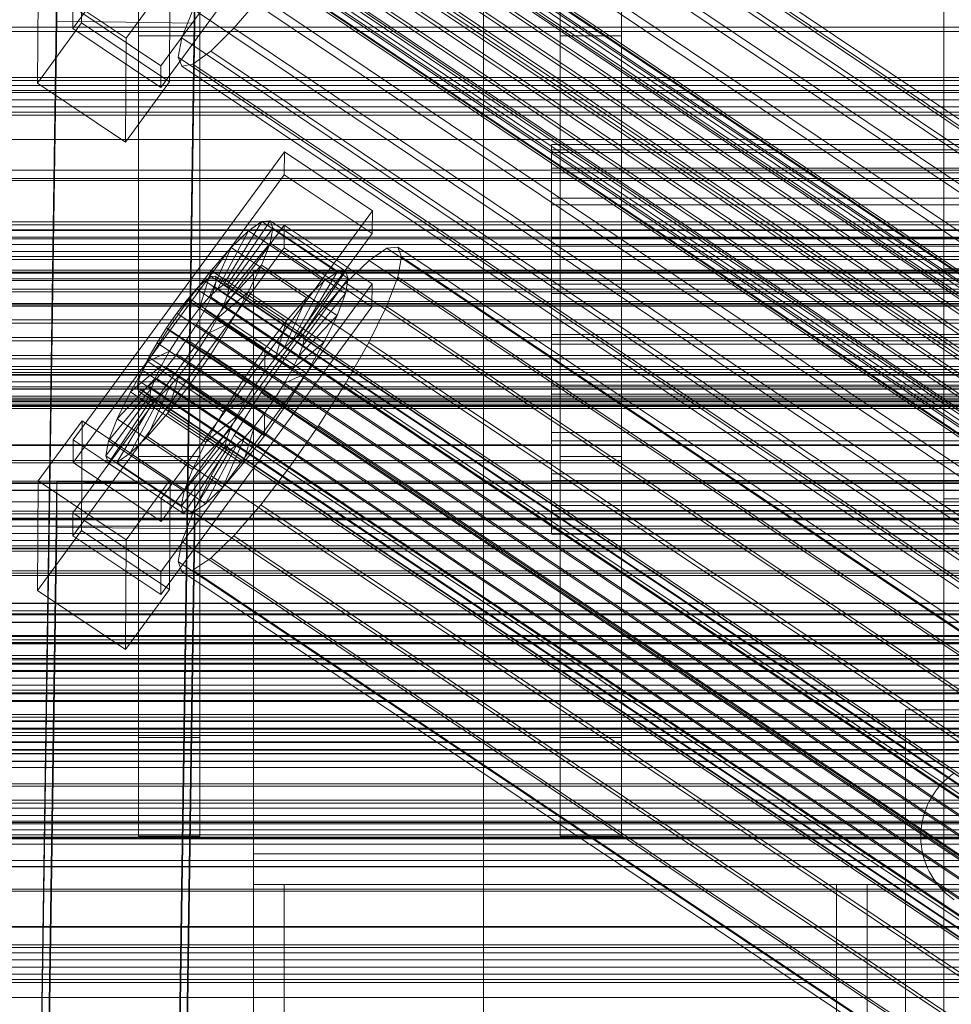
# Model space of a CAD drawing. Header units: millimetres. Extents: x -4395 to 65662, y -65530 to 6847.
# Tile 224 of 256: x -380 to -259, y -34781 to -34653. Entities that reach past the tile are written whole.
import ezdxf

# ---------------------------------------------------------------- set-up
doc = ezdxf.new("R2010")
doc.units = ezdxf.units.MM
for name, color, linetype, lineweight in [('COTAS_O', 1, 'Continuous', 0), ('frontal_briquetadora', 7, 'Continuous', 0), ('frontal_C01', 7, 'Continuous', 0), ('frontal_C02', 7, 'Continuous', 0), ('frontal_C03', 7, 'Continuous', 0), ('frontal_C04', 7, 'Continuous', 0), ('frontal_C05', 7, 'Continuous', 0), ('frontal_mezcladora', 7, 'Continuous', 0), ('frontal_secador', 7, 'Continuous', 0)]:
    doc.layers.add(name, color=color, linetype=linetype, lineweight=lineweight)
doc.dimstyles.new('R19_100', dxfattribs={"dimtxt": 250, "dimasz": 150, "dimexe": 150, "dimexo": 80, "dimgap": 100, "dimtad": 1, "dimtih": 1, "dimtoh": 1, "dimdsep": 46, "dimcen": 0.09, "dimadec": 0, "dimazin": 0, "dimtfac": 1, "dimtdec": 4, "dimtofl": 0, "dimtmove": 0, "dimatfit": 3, "dimfxl": 1, "dimtolj": 1, "dimtzin": 0, "dimarcsym": 0})

# ---------------------------------------------------------------- blocks, each defined once
blk = doc.blocks.new('DIM_R33_46')
at = {"layer": 'COTAS_O'}
for p, q in [((-650, -33700), (50, -33700)), ((50, -33700), (5, -33850)), ((50, -34900), (50, -33700)), ((50, -33700), (95, -33850)), ((50, -34900), (5, -34750)), ((50, -34900), (95, -34750)), ((-650, -34900), (50, -34900))]:
    blk.add_line(p, q, dxfattribs=at)
blk.add_text('1200 O', height=250, rotation=90, dxfattribs=at).set_placement((-50, -34300))
blk = doc.blocks.new('DIM_R33_47')
at = {"layer": 'COTAS_O'}
for p, q in [((-650, -34200), (-500, -34155)), ((650, -34200), (500, -34155)), ((-650, -34900), (-650, -34200)), ((-650, -34200), (650, -34200)), ((-650, -34200), (-500, -34245)), ((650, -34200), (500, -34245)), ((650, -34900), (650, -34200))]:
    blk.add_line(p, q, dxfattribs=at)
blk.add_text('1300 O', height=250, dxfattribs=at).set_placement((0, -34100))

msp = doc.modelspace()

# ---------------------------------------------------------------- linework, layer by layer
at = {"layer": 'frontal_briquetadora'}
for p, q in [((-430, -34680), (-223.45, -34680)), ((-430, -34680), (-210, -34680)), ((-430, -34680), (-320, -34680)), ((-320, -34736), (-320, -34680)), ((-260, -34680), (-255, -34680)), ((-260, -34685), (-260, -34680)), ((-260, -34685), (-255, -34685)), ((-260, -34715), (-260, -34685)), ((-260, -34715), (-255, -34715)), ((-430, -34736), (-210, -34736)), ((-430, -34736), (-320, -34736)), ((-320, -34736), (-210, -34736)), ((-320, -34760), (-320, -34736)), ((-320, -34750), (-320, -34736)), ((-430, -34750), (-210, -34750)), ((-430, -34750), (-320, -34750)), ((-320, -34750), (-210, -34750)), ((-320, -34760), (-320, -34750)), ((-490, -34760), (490, -34760)), ((-490, -34760), (340, -34760)), ((-490, -34760), (-320, -34760))]:
    msp.add_line(p, q, dxfattribs=at)
at = {"layer": 'frontal_C01'}
for p, q in [((-346.02, -34615.964), (-373.551, -34653.676)), ((-332.629, -34616.599), (-148.32, -34740.469)), ((-331.181, -34616.335), (-146.872, -34740.204)), ((-330.692, -34617.511), (-146.383, -34741.38)), ((-334.938, -34618.286), (-150.629, -34742.155)), ((-355.53, -34620.163), (-141.731, -34763.851)), ((-355.017, -34620.069), (-141.218, -34763.758)), ((-354.844, -34620.486), (-141.045, -34764.174)), ((-331.197, -34620.046), (-146.887, -34743.915)), ((-334.539, -34620.849), (-362.071, -34658.561)), ((-356.348, -34620.76), (-142.549, -34764.449)), ((-355.022, -34621.384), (-141.224, -34765.072)), ((-337.95, -34621.28), (-153.641, -34745.149)), ((-357.415, -34621.821), (-143.617, -34765.51)), ((-355.541, -34622.703), (-141.742, -34766.392)), ((-362.083, -34661.383), (-334.551, -34623.672)), ((-358.659, -34623.273), (-144.861, -34766.961)), ((-332.659, -34623.769), (-148.35, -34747.638)), ((-146.196, -34768.705), (-359.995, -34625.016)), ((-356.363, -34624.353), (-142.565, -34768.041)), ((-341.461, -34625.376), (-157.152, -34749.246)), ((-357.434, -34626.221), (-143.635, -34769.909)), ((-361.332, -34626.933), (-147.533, -34770.621)), ((-358.68, -34628.18), (-144.881, -34771.869)), ((-362.578, -34628.892), (-148.779, -34772.58)), ((-334.981, -34628.425), (-150.672, -34752.294)), ((-360.017, -34630.097), (-146.218, -34773.785)), ((-160.922, -34754.166), (-345.231, -34630.297)), ((-363.648, -34630.76), (-149.85, -34774.449)), ((-361.352, -34631.84), (-147.554, -34775.529)), ((-364.471, -34632.41), (-150.672, -34776.098)), ((-362.596, -34633.292), (-148.798, -34776.98)), ((-364.989, -34633.729), (-151.191, -34777.417)), ((-363.664, -34634.353), (-149.865, -34778.041)), ((-338.003, -34633.697), (-153.694, -34757.566)), ((-365.168, -34634.627), (-151.369, -34778.316)), ((-364.995, -34635.044), (-151.196, -34778.732)), ((-364.482, -34634.95), (-150.683, -34778.639)), ((-349.002, -34635.706), (-164.693, -34759.575)), ((-372.408, -34652.951), (-372.35, -34639.403)), ((-341.52, -34639.226), (-157.211, -34763.095)), ((-352.519, -34641.235), (-168.21, -34765.104)), ((-345.291, -34644.635), (-160.982, -34768.505)), ((-378.512, -34841.461), (-375.644, -34647.086)), ((-378.086, -34647.26), (-378.143, -34660.808)), ((-366.618, -34654.967), (-378.086, -34647.26)), ((-375.644, -34652.731), (-375.644, -34647.086)), ((-360.882, -34647.11), (-366.618, -34654.967)), ((-360.882, -34647.11), (-360.939, -34660.659)), ((-357.646, -34647.33), (-360.514, -34841.706)), ((-357.646, -34647.33), (-357.646, -34652.976)), ((-355.541, -34646.507), (-171.232, -34770.377)), ((-352.572, -34653.653), (-349.061, -34649.556)), ((-349.061, -34649.556), (-164.752, -34773.425)), ((-373.539, -34650.853), (-373.551, -34653.676)), ((-362.071, -34658.561), (-373.539, -34650.853)), ((-357.863, -34651.164), (-359.326, -34654.886)), ((-357.863, -34651.164), (-173.554, -34775.033)), ((-378.512, -34847.107), (-375.644, -34652.731)), ((-372.408, -34652.951), (-378.143, -34660.808)), ((-357.646, -34652.976), (-375.644, -34652.731)), ((-373.551, -34653.676), (-362.083, -34661.383)), ((-360.939, -34660.659), (-372.408, -34652.951)), ((-360.514, -34847.351), (-357.646, -34652.976)), ((-355.584, -34656.646), (-352.572, -34653.653)), ((-352.572, -34653.653), (-168.263, -34777.522)), ((-366.675, -34668.515), (-366.618, -34654.967)), ((-359.326, -34654.886), (-359.83, -34657.422)), ((-359.326, -34654.886), (-175.016, -34778.755)), ((-359.83, -34657.422), (-359.341, -34658.597)), ((-359.83, -34657.422), (-175.521, -34781.291)), ((-357.893, -34658.333), (-355.584, -34656.646)), ((-355.584, -34656.646), (-171.275, -34780.516)), ((-362.083, -34661.383), (-362.071, -34658.561)), ((-359.341, -34658.597), (-357.893, -34658.333)), ((-359.341, -34658.597), (-175.032, -34782.467)), ((-357.893, -34658.333), (-173.584, -34782.202)), ((-378.143, -34660.808), (-366.675, -34668.515)), ((-366.675, -34668.515), (-360.939, -34660.659)), ((-311.15, -34669.834), (-311.15, -34668.809)), ((-311.15, -34668.809), (-311.15, -34669.514)), ((-311.15, -34668.809), (311.15, -34668.809)), ((-311.15, -34669.514), (-311.15, -34671.902)), ((-311.15, -34669.514), (311.15, -34669.514)), ((-311.15, -34672.52), (-311.15, -34669.834)), ((-311.15, -34669.834), (311.15, -34669.834)), ((-311.15, -34671.902), (-311.15, -34675.809)), ((-311.15, -34671.902), (311.15, -34671.902)), ((-311.15, -34676.683), (-311.15, -34672.52)), ((-311.15, -34672.52), (311.15, -34672.52)), ((-311.15, -34675.809), (-311.15, -34680.969)), ((-311.15, -34675.809), (311.15, -34675.809)), ((-311.15, -34682.04), (-311.15, -34676.683)), ((-311.15, -34676.683), (311.15, -34676.683)), ((-311.15, -34680.969), (-311.15, -34687.032)), ((-311.15, -34680.969), (311.15, -34680.969)), ((-311.15, -34688.226), (-311.15, -34682.04)), ((-311.15, -34682.04), (311.15, -34682.04)), ((-440, -34685.204), (440, -34685.204)), ((-440, -34685.454), (440, -34685.454)), ((-440, -34685.567), (440, -34685.567)), ((-440, -34686.3), (440, -34686.3)), ((-440, -34686.519), (440, -34686.519)), ((-311.15, -34687.032), (-311.15, -34693.583)), ((311.15, -34687.032), (-311.15, -34687.032)), ((-440, -34687.684), (440, -34687.684)), ((-440, -34687.994), (440, -34687.994)), ((-311.15, -34694.819), (-311.15, -34688.226)), ((-311.15, -34688.226), (311.15, -34688.226)), ((-440, -34689.513), (440, -34689.513)), ((-440, -34689.892), (440, -34689.892)), ((440, -34691.661), (-440, -34691.661)), ((-440, -34692.084), (440, -34692.084)), ((-311.15, -34693.583), (-311.15, -34700.176)), ((-311.15, -34693.583), (311.15, -34693.583)), ((-440, -34693.982), (440, -34693.982)), ((-440, -34694.42), (440, -34694.42)), ((-311.15, -34701.37), (-311.15, -34694.819)), ((-311.15, -34694.819), (311.15, -34694.819)), ((-440, -34696.318), (440, -34696.318)), ((-440, -34696.741), (440, -34696.741)), ((-440, -34698.51), (440, -34698.51)), ((-440, -34698.89), (440, -34698.89)), ((-440, -34700.408), (440, -34700.408)), ((-440, -34700.718), (440, -34700.718)), ((-311.15, -34700.176), (-311.15, -34706.362)), ((-311.15, -34700.176), (311.15, -34700.176)), ((-440, -34701.884), (440, -34701.884)), ((-440, -34702.103), (440, -34702.103)), ((-311.15, -34707.433), (-311.15, -34701.37)), ((-311.15, -34701.37), (311.15, -34701.37)), ((-440, -34702.835), (440, -34702.835)), ((-440, -34702.949), (440, -34702.949)), ((-440, -34703.198), (440, -34703.198)), ((-311.15, -34706.362), (-311.15, -34711.719)), ((-311.15, -34706.362), (311.15, -34706.362)), ((-311.15, -34712.594), (-311.15, -34707.433)), ((-311.15, -34707.433), (311.15, -34707.433)), ((-311.15, -34711.719), (-311.15, -34715.883)), ((-311.15, -34711.719), (311.15, -34711.719)), ((-311.15, -34716.501), (-311.15, -34712.594)), ((-311.15, -34712.594), (311.15, -34712.594)), ((-311.15, -34715.883), (-311.15, -34718.568)), ((-311.15, -34715.883), (311.15, -34715.883)), ((-311.15, -34718.888), (-311.15, -34716.501)), ((-311.15, -34716.501), (311.15, -34716.501)), ((-311.15, -34718.568), (-311.15, -34719.594)), ((-311.15, -34718.568), (311.15, -34718.568)), ((-311.15, -34719.594), (-311.15, -34718.888)), ((-311.15, -34718.888), (311.15, -34718.888)), ((-311.15, -34719.594), (311.15, -34719.594))]:
    msp.add_line(p, q, dxfattribs=at)
at = {"layer": 'frontal_C02'}
for p, q in [((-373.501, -34707.289), (-345.969, -34669.766)), ((-345.981, -34672.747), (-345.969, -34669.766)), ((-345.969, -34669.766), (-334.501, -34677.435)), ((-345.981, -34672.747), (-373.513, -34710.269)), ((-334.513, -34680.416), (-345.981, -34672.747)), ((-334.501, -34677.435), (-362.033, -34714.958)), ((-334.501, -34677.435), (-334.513, -34680.416)), ((-373.539, -34716.826), (-346.008, -34679.304)), ((-353.892, -34687.118), (-348.918, -34678.858)), ((-353.378, -34687.063), (-347.835, -34678.74)), ((-348.918, -34678.858), (-350.645, -34680.046)), ((-347.835, -34678.74), (-348.918, -34678.858)), ((-348.918, -34678.858), (-339.088, -34685.432)), ((-347.835, -34678.74), (-338.005, -34685.314)), ((-347.47, -34679.7), (-347.835, -34678.74)), ((-346.02, -34682.284), (-346.008, -34679.304)), ((-346.008, -34679.304), (-334.539, -34686.973)), ((-362.045, -34717.938), (-334.513, -34680.416)), ((-354.71, -34687.681), (-350.645, -34680.046)), ((-353.205, -34687.517), (-347.47, -34679.7)), ((-350.645, -34680.046), (-352.899, -34682.222)), ((-350.645, -34680.046), (-340.816, -34686.619)), ((-347.847, -34681.672), (-347.47, -34679.7)), ((-347.47, -34679.7), (-337.64, -34686.273)), ((-353.384, -34688.451), (-347.847, -34681.672)), ((-348.941, -34684.521), (-347.847, -34681.672)), ((-347.847, -34681.672), (-338.017, -34688.245)), ((-346.02, -34682.284), (-373.551, -34719.807)), ((-355.777, -34688.712), (-352.899, -34682.222)), ((-352.899, -34682.222), (-355.525, -34685.238)), ((-352.899, -34682.222), (-343.069, -34688.795)), ((-334.551, -34689.953), (-346.02, -34682.284)), ((-332.629, -34682.337), (-334.938, -34683.924)), ((-331.181, -34682.179), (-332.629, -34682.337)), ((-332.629, -34682.337), (-148.32, -34805.591)), ((-330.692, -34683.462), (-331.181, -34682.179)), ((-331.181, -34682.179), (-146.872, -34805.433)), ((-353.902, -34689.801), (-348.941, -34684.521)), ((-350.678, -34688.054), (-348.941, -34684.521)), ((-348.941, -34684.521), (-339.111, -34691.095)), ((-334.938, -34683.924), (-337.95, -34686.833)), ((-334.938, -34683.924), (-150.629, -34807.179)), ((-331.197, -34686.098), (-330.692, -34683.462)), ((-330.692, -34683.462), (-146.383, -34806.716)), ((-355.525, -34685.238), (-358.345, -34688.89)), ((-357.021, -34690.141), (-355.525, -34685.238)), ((-355.525, -34685.238), (-345.695, -34691.812)), ((-339.088, -34685.432), (-344.062, -34693.692)), ((-338.005, -34685.314), (-343.549, -34693.636)), ((-340.816, -34686.619), (-339.088, -34685.432)), ((-339.088, -34685.432), (-338.005, -34685.314)), ((-338.005, -34685.314), (-337.64, -34686.273)), ((-334.539, -34686.973), (-362.071, -34724.495)), ((-356.348, -34686.585), (-357.415, -34687.616)), ((-355.53, -34686.023), (-356.348, -34686.585)), ((-356.348, -34686.585), (-142.549, -34829.561)), ((-355.017, -34685.967), (-355.53, -34686.023)), ((-355.53, -34686.023), (-141.731, -34828.998)), ((-355.022, -34687.355), (-354.844, -34686.421)), ((-354.844, -34686.421), (-355.017, -34685.967)), ((-355.017, -34685.967), (-141.218, -34828.942)), ((-354.844, -34686.421), (-141.045, -34829.397)), ((-354.71, -34687.681), (-353.892, -34687.118)), ((-353.892, -34687.118), (-353.378, -34687.063)), ((-344.062, -34693.692), (-353.892, -34687.118)), ((-343.549, -34693.636), (-353.378, -34687.063)), ((-353.378, -34687.063), (-353.205, -34687.517)), ((-340.816, -34686.619), (-344.88, -34694.254)), ((-337.64, -34686.273), (-343.376, -34694.091)), ((-343.069, -34688.795), (-340.816, -34686.619)), ((-337.95, -34686.833), (-341.461, -34690.866)), ((-337.64, -34686.273), (-338.017, -34688.245)), ((-337.95, -34686.833), (-153.641, -34810.088)), ((-334.539, -34686.973), (-334.551, -34689.953)), ((-332.659, -34689.907), (-331.197, -34686.098)), ((-331.197, -34686.098), (-146.887, -34809.352)), ((-357.415, -34687.616), (-358.659, -34689.045)), ((-357.415, -34687.616), (-143.617, -34830.591)), ((-355.777, -34688.712), (-354.71, -34687.681)), ((-355.541, -34688.705), (-355.022, -34687.355)), ((-355.022, -34687.355), (-141.224, -34830.331)), ((-354.725, -34691.474), (-350.678, -34688.054)), ((-344.88, -34694.254), (-354.71, -34687.681)), ((-353.384, -34688.451), (-353.902, -34689.801)), ((-353.205, -34687.517), (-353.384, -34688.451)), ((-343.554, -34695.025), (-353.384, -34688.451)), ((-343.376, -34694.091), (-353.205, -34687.517)), ((-352.938, -34692.03), (-350.678, -34688.054)), ((-350.678, -34688.054), (-340.848, -34694.628)), ((-338.017, -34688.245), (-343.554, -34695.025)), ((-338.017, -34688.245), (-339.111, -34691.095)), ((-358.345, -34688.89), (-361.166, -34692.927)), ((-358.659, -34689.045), (-359.995, -34690.774)), ((-358.659, -34689.045), (-144.861, -34832.02)), ((-358.345, -34688.89), (-358.357, -34691.87)), ((-348.515, -34695.463), (-358.345, -34688.89)), ((-357.021, -34690.141), (-355.777, -34688.712)), ((-356.363, -34690.379), (-355.541, -34688.705)), ((-345.947, -34695.285), (-355.777, -34688.712)), ((-355.541, -34688.705), (-141.742, -34831.681)), ((-343.069, -34688.795), (-345.947, -34695.285)), ((-345.695, -34691.812), (-343.069, -34688.795)), ((-362.083, -34727.476), (-334.551, -34689.953)), ((-359.995, -34690.774), (-361.332, -34692.687)), ((-146.196, -34833.75), (-359.995, -34690.774)), ((-358.357, -34691.87), (-357.021, -34690.141)), ((-357.434, -34692.262), (-356.363, -34690.379)), ((-347.191, -34696.714), (-357.021, -34690.141)), ((-356.363, -34690.379), (-142.565, -34833.354)), ((-353.902, -34689.801), (-354.725, -34691.474)), ((-344.073, -34696.374), (-353.902, -34689.801)), ((-341.461, -34690.866), (-345.231, -34695.747)), ((-341.461, -34690.866), (-157.152, -34814.12)), ((-334.981, -34694.63), (-332.659, -34689.907)), ((-332.659, -34689.907), (-148.35, -34813.162)), ((-359.693, -34693.782), (-358.357, -34691.87)), ((-358.68, -34694.227), (-357.434, -34692.262)), ((-358.357, -34691.87), (-348.527, -34698.444)), ((-357.434, -34692.262), (-143.635, -34835.238)), ((-354.725, -34691.474), (-355.796, -34693.358)), ((-355.796, -34693.358), (-352.938, -34692.03)), ((-355.569, -34696.178), (-352.938, -34692.03)), ((-344.895, -34698.048), (-354.725, -34691.474)), ((-352.938, -34692.03), (-343.108, -34698.604)), ((-348.515, -34695.463), (-345.695, -34691.812)), ((-345.695, -34691.812), (-347.191, -34696.714)), ((-339.111, -34691.095), (-344.073, -34696.374)), ((-339.111, -34691.095), (-340.848, -34694.628)), ((-361.166, -34692.927), (-363.797, -34697.075)), ((-361.332, -34692.687), (-362.578, -34694.652)), ((-361.332, -34692.687), (-147.533, -34835.662)), ((-359.693, -34693.782), (-361.166, -34692.927)), ((-361.166, -34692.927), (-351.336, -34699.5)), ((-355.796, -34693.358), (-357.042, -34695.323)), ((-345.966, -34699.931), (-355.796, -34693.358)), ((-343.549, -34693.636), (-344.062, -34693.692)), ((-343.376, -34694.091), (-343.549, -34693.636)), ((-362.578, -34694.652), (-363.648, -34696.535)), ((-362.578, -34694.652), (-148.779, -34837.627)), ((-360.939, -34695.747), (-359.693, -34693.782)), ((-360.017, -34696.139), (-358.68, -34694.227)), ((-349.863, -34700.356), (-359.693, -34693.782)), ((-358.68, -34694.227), (-144.881, -34837.202)), ((-344.88, -34694.254), (-345.947, -34695.285)), ((-340.848, -34694.628), (-344.895, -34698.048)), ((-344.062, -34693.692), (-344.88, -34694.254)), ((-343.554, -34695.025), (-343.376, -34694.091)), ((-340.848, -34694.628), (-343.108, -34698.604)), ((-338.003, -34699.946), (-334.981, -34694.63)), ((-334.981, -34694.63), (-150.672, -34817.885)), ((-360.939, -34695.747), (-363.797, -34697.075)), ((-362.01, -34697.631), (-360.939, -34695.747)), ((-361.352, -34697.869), (-360.017, -34696.139)), ((-351.109, -34702.321), (-360.939, -34695.747)), ((-360.017, -34696.139), (-146.218, -34839.115)), ((-358.39, -34700.215), (-355.569, -34696.178)), ((-357.042, -34695.323), (-358.378, -34697.235)), ((-357.042, -34695.323), (-355.569, -34696.178)), ((-347.212, -34701.896), (-357.042, -34695.323)), ((-355.569, -34696.178), (-345.739, -34702.752)), ((-351.336, -34699.5), (-348.515, -34695.463)), ((-345.231, -34695.747), (-349.002, -34701.144)), ((-348.527, -34698.444), (-348.515, -34695.463)), ((-345.947, -34695.285), (-347.191, -34696.714)), ((-160.922, -34819.001), (-345.231, -34695.747)), ((-344.073, -34696.374), (-343.554, -34695.025)), ((-363.797, -34697.075), (-366.057, -34701.051)), ((-363.648, -34696.535), (-364.471, -34698.209)), ((-363.797, -34697.075), (-353.967, -34703.648)), ((-363.648, -34696.535), (-149.85, -34839.51)), ((-358.378, -34697.235), (-359.714, -34698.964)), ((-358.378, -34697.235), (-358.39, -34700.215)), ((-348.548, -34703.809), (-358.378, -34697.235)), ((-347.191, -34696.714), (-348.527, -34698.444)), ((-344.895, -34698.048), (-344.073, -34696.374)), ((-362.01, -34697.631), (-366.057, -34701.051)), ((-364.471, -34698.209), (-364.989, -34699.558)), ((-364.471, -34698.209), (-150.672, -34841.184)), ((-362.833, -34699.304), (-362.01, -34697.631)), ((-362.596, -34699.298), (-361.352, -34697.869)), ((-352.18, -34704.204), (-362.01, -34697.631)), ((-361.352, -34697.869), (-147.554, -34840.844)), ((-348.527, -34698.444), (-349.863, -34700.356)), ((-345.966, -34699.931), (-344.895, -34698.048)), ((-343.108, -34698.604), (-345.966, -34699.931)), ((-343.108, -34698.604), (-345.739, -34702.752)), ((-362.833, -34699.304), (-367.794, -34704.584)), ((-364.989, -34699.558), (-365.168, -34700.492)), ((-364.989, -34699.558), (-151.191, -34842.534)), ((-363.664, -34700.329), (-362.596, -34699.298)), ((-363.351, -34700.654), (-362.833, -34699.304)), ((-353.003, -34705.878), (-362.833, -34699.304)), ((-362.596, -34699.298), (-148.798, -34842.273)), ((-359.714, -34698.964), (-361.21, -34703.867)), ((-359.714, -34698.964), (-360.958, -34700.393)), ((-349.884, -34705.538), (-359.714, -34698.964)), ((-353.967, -34703.648), (-351.336, -34699.5)), ((-351.336, -34699.5), (-349.863, -34700.356)), ((-347.212, -34701.896), (-345.966, -34699.931)), ((-341.52, -34705.491), (-338.003, -34699.946)), ((-338.003, -34699.946), (-153.694, -34823.2)), ((-363.351, -34700.654), (-368.888, -34707.433)), ((-366.057, -34701.051), (-367.794, -34704.584)), ((-366.057, -34701.051), (-356.228, -34707.624)), ((-365.168, -34700.492), (-364.995, -34700.947)), ((-365.168, -34700.492), (-151.369, -34843.468)), ((-364.995, -34700.947), (-364.482, -34700.891)), ((-364.995, -34700.947), (-151.196, -34843.922)), ((-364.482, -34700.891), (-363.664, -34700.329)), ((-364.482, -34700.891), (-150.683, -34843.866)), ((-360.958, -34700.393), (-363.836, -34706.883)), ((-363.664, -34700.329), (-149.865, -34843.304)), ((-363.53, -34701.588), (-363.351, -34700.654)), ((-353.521, -34707.228), (-363.351, -34700.654)), ((-360.958, -34700.393), (-362.025, -34701.424)), ((-361.21, -34703.867), (-358.39, -34700.215)), ((-351.128, -34706.967), (-360.958, -34700.393)), ((-358.39, -34700.215), (-348.56, -34706.789)), ((-349.002, -34701.144), (-352.519, -34706.689)), ((-349.863, -34700.356), (-351.109, -34702.321)), ((-349.002, -34701.144), (-164.693, -34824.398)), ((-363.53, -34701.588), (-369.265, -34709.405)), ((-363.357, -34702.043), (-368.9, -34710.365)), ((-362.843, -34701.987), (-367.817, -34710.247)), ((-362.025, -34701.424), (-366.09, -34709.059)), ((-363.357, -34702.043), (-363.53, -34701.588)), ((-353.7, -34708.162), (-363.53, -34701.588)), ((-362.843, -34701.987), (-363.357, -34702.043)), ((-353.527, -34708.616), (-363.357, -34702.043)), ((-362.025, -34701.424), (-362.843, -34701.987)), ((-353.014, -34708.56), (-362.843, -34701.987)), ((-352.196, -34707.998), (-362.025, -34701.424)), ((-353.967, -34703.648), (-351.109, -34702.321)), ((-351.109, -34702.321), (-352.18, -34704.204)), ((-348.548, -34703.809), (-347.212, -34701.896)), ((-345.739, -34702.752), (-347.212, -34701.896)), ((-363.836, -34706.883), (-361.21, -34703.867)), ((-361.21, -34703.867), (-351.38, -34710.44)), ((-356.228, -34707.624), (-353.967, -34703.648)), ((-349.884, -34705.538), (-348.548, -34703.809)), ((-345.739, -34702.752), (-348.56, -34706.789)), ((-348.56, -34706.789), (-348.548, -34703.809)), ((-378.086, -34712.648), (-372.35, -34704.831)), ((-372.408, -34719.137), (-372.35, -34704.831)), ((-372.35, -34704.831), (-360.882, -34712.5)), ((-367.794, -34704.584), (-368.888, -34707.433)), ((-367.794, -34704.584), (-357.964, -34711.157)), ((-356.228, -34707.624), (-352.18, -34704.204)), ((-352.18, -34704.204), (-353.003, -34705.878)), ((-357.964, -34711.157), (-353.003, -34705.878)), ((-353.003, -34705.878), (-353.521, -34707.228)), ((-351.38, -34710.44), (-349.884, -34705.538)), ((-351.128, -34706.967), (-349.884, -34705.538)), ((-345.291, -34710.888), (-341.52, -34705.491)), ((-341.52, -34705.491), (-157.211, -34828.745)), ((-373.501, -34707.289), (-373.513, -34710.269)), ((-362.033, -34714.958), (-373.501, -34707.289)), ((-368.888, -34707.433), (-369.265, -34709.405)), ((-368.888, -34707.433), (-359.058, -34714.007)), ((-366.09, -34709.059), (-363.836, -34706.883)), ((-363.836, -34706.883), (-354.006, -34713.457)), ((-359.058, -34714.007), (-353.521, -34707.228)), ((-357.964, -34711.157), (-356.228, -34707.624)), ((-352.519, -34706.689), (-355.541, -34712.004)), ((-354.006, -34713.457), (-351.128, -34706.967)), ((-353.521, -34707.228), (-353.7, -34708.162)), ((-352.519, -34706.689), (-168.21, -34829.943)), ((-352.196, -34707.998), (-351.128, -34706.967)), ((-348.56, -34706.789), (-351.38, -34710.44)), ((-359.436, -34715.979), (-353.7, -34708.162)), ((-359.07, -34716.938), (-353.527, -34708.616)), ((-357.987, -34716.82), (-353.014, -34708.56)), ((-356.26, -34715.633), (-352.196, -34707.998)), ((-353.7, -34708.162), (-353.527, -34708.616)), ((-353.527, -34708.616), (-353.014, -34708.56)), ((-353.014, -34708.56), (-352.196, -34707.998)), ((-373.513, -34710.269), (-362.045, -34717.938)), ((-369.265, -34709.405), (-368.9, -34710.365)), ((-369.265, -34709.405), (-359.436, -34715.979)), ((-368.9, -34710.365), (-367.817, -34710.247)), ((-367.817, -34710.247), (-366.09, -34709.059)), ((-367.817, -34710.247), (-357.987, -34716.82)), ((-366.09, -34709.059), (-356.26, -34715.633)), ((-368.9, -34710.365), (-359.07, -34716.938)), ((-359.058, -34714.007), (-357.964, -34711.157)), ((-351.38, -34710.44), (-354.006, -34713.457)), ((-349.061, -34715.769), (-345.291, -34710.888)), ((-345.291, -34710.888), (-160.982, -34834.142)), ((-378.512, -34906.121), (-375.644, -34712.717)), ((-378.086, -34712.648), (-378.143, -34726.955)), ((-366.618, -34720.317), (-378.086, -34712.648)), ((-375.644, -34718.678), (-375.644, -34712.717)), ((-375.644, -34712.717), (-357.646, -34712.96)), ((-360.882, -34712.5), (-366.618, -34720.317)), ((-360.882, -34712.5), (-360.939, -34726.807)), ((-355.541, -34712.004), (-357.863, -34716.728)), ((-355.541, -34712.004), (-171.232, -34835.259)), ((-357.646, -34712.96), (-360.514, -34906.365)), ((-359.436, -34715.979), (-359.058, -34714.007)), ((-357.646, -34712.96), (-357.646, -34718.921)), ((-354.006, -34713.457), (-356.26, -34715.633)), ((-362.045, -34717.938), (-362.033, -34714.958)), ((-359.07, -34716.938), (-359.436, -34715.979)), ((-357.863, -34716.728), (-359.326, -34720.537)), ((-356.26, -34715.633), (-357.987, -34716.82)), ((-357.863, -34716.728), (-173.554, -34839.982)), ((-352.572, -34719.801), (-349.061, -34715.769)), ((-349.061, -34715.769), (-164.752, -34839.023)), ((-373.539, -34716.826), (-373.551, -34719.807)), ((-362.071, -34724.495), (-373.539, -34716.826)), ((-357.987, -34716.82), (-359.07, -34716.938)), ((-378.512, -34912.083), (-375.644, -34718.678)), ((-372.408, -34719.137), (-378.143, -34726.955)), ((-357.646, -34718.921), (-375.644, -34718.678)), ((-360.939, -34726.807), (-372.408, -34719.137)), ((-360.514, -34912.326), (-357.646, -34718.921)), ((-373.551, -34719.807), (-362.083, -34727.476)), ((-366.675, -34734.624), (-366.618, -34720.317)), ((-359.326, -34720.537), (-359.83, -34723.173)), ((-359.326, -34720.537), (-175.016, -34843.792)), ((-355.584, -34722.71), (-352.572, -34719.801)), ((-352.572, -34719.801), (-168.263, -34843.056)), ((-357.893, -34724.298), (-355.584, -34722.71)), ((-355.584, -34722.71), (-171.275, -34845.965)), ((-359.83, -34723.173), (-359.341, -34724.456)), ((-359.83, -34723.173), (-175.521, -34846.427)), ((-359.341, -34724.456), (-357.893, -34724.298)), ((-357.893, -34724.298), (-173.584, -34847.553)), ((-362.083, -34727.476), (-362.071, -34724.495)), ((-359.341, -34724.456), (-175.032, -34847.71)), ((-378.143, -34726.955), (-366.675, -34734.624)), ((-366.675, -34734.624), (-360.939, -34726.807)), ((-550, -34758.141), (550, -34758.141)), ((550, -34762.141), (-550, -34762.141))]:
    msp.add_line(p, q, dxfattribs=at)
at = {"layer": 'frontal_C03'}
for p, q in [((1270, -34660.06), (-1230, -34660.06)), ((1270, -34660.446), (-1230, -34660.446)), ((1270, -34661.112), (-1230, -34661.112)), ((-1230, -34662.044), (1270, -34662.044)), ((1270, -34662.986), (-1230, -34662.986)), ((1270, -34663.918), (-1230, -34663.918)), ((1270, -34664.585), (-1230, -34664.585)), ((1270, -34664.971), (-1230, -34664.971)), ((1270, -34678.901), (-1230, -34678.901)), ((1270, -34679.287), (-1230, -34679.287)), ((1270, -34679.953), (-1230, -34679.953)), ((-1230, -34680.885), (1270, -34680.885)), ((1270, -34681.827), (-1230, -34681.827)), ((1270, -34682.759), (-1230, -34682.759)), ((1270, -34683.426), (-1230, -34683.426)), ((1270, -34683.812), (-1230, -34683.812)), ((1270, -34697.742), (-1230, -34697.742)), ((1270, -34698.128), (-1230, -34698.128)), ((1270, -34698.794), (-1230, -34698.794)), ((-1230, -34699.726), (1270, -34699.726)), ((1270, -34700.668), (-1230, -34700.668)), ((1270, -34701.6), (-1230, -34701.6)), ((1270, -34702.267), (-1230, -34702.267)), ((1270, -34702.653), (-1230, -34702.653)), ((1270, -34707.974), (-1230, -34707.974)), ((1270, -34708.059), (-1230, -34708.059)), ((1270, -34712.674), (-1230, -34712.674)), ((1270, -34712.916), (-1230, -34712.916)), ((1270, -34713.858), (-1230, -34713.858)), ((1270, -34713.924), (-1230, -34713.924)), ((1270, -34716.583), (-1230, -34716.583)), ((1270, -34716.969), (-1230, -34716.969)), ((1270, -34717.529), (-1230, -34717.529)), ((1270, -34717.635), (-1230, -34717.635)), ((1270, -34717.719), (-1230, -34717.719)), ((-1230, -34718.567), (1270, -34718.567)), ((1270, -34719.509), (-1230, -34719.509)), ((1270, -34720.441), (-1230, -34720.441)), ((1270, -34721.108), (-1230, -34721.108)), ((1270, -34721.442), (-1230, -34721.442)), ((1270, -34721.494), (-1230, -34721.494)), ((1270, -34721.804), (-1230, -34721.804)), ((1270, -34724.38), (-1230, -34724.38)), ((1270, -34724.663), (-1230, -34724.663)), ((1516, -34728.589), (-1476, -34728.589)), ((1516, -34728.616), (-1476, -34728.616)), ((1516, -34729.58), (-1476, -34729.58)), ((1516, -34729.607), (-1476, -34729.607)), ((1516, -34730.058), (-1476, -34730.058)), ((1516, -34730.134), (-1476, -34730.134)), ((1516, -34731.049), (-1476, -34731.049)), ((1516, -34731.124), (-1476, -34731.124)), ((1516, -34732.798), (-1476, -34732.798)), ((1516, -34732.911), (-1476, -34732.911)), ((1270, -34732.945), (-1230, -34732.945)), ((-1230, -34733.372), (1270, -34733.372)), ((1516, -34733.789), (-1476, -34733.789)), ((1516, -34733.902), (-1476, -34733.902)), ((-1230, -34733.7), (1270, -34733.7)), ((1270, -34735.424), (-1230, -34735.424)), ((1270, -34735.81), (-1230, -34735.81)), ((1516, -34736.393), (-1476, -34736.393)), ((-1476, -34736.526), (1516, -34736.526)), ((1270, -34736.476), (-1230, -34736.476)), ((1516, -34737.383), (-1476, -34737.383)), ((-1476, -34737.517), (1516, -34737.517)), ((-1230, -34737.408), (1270, -34737.408)), ((1270, -34738.35), (-1230, -34738.35)), ((1270, -34739.282), (-1230, -34739.282)), ((1516, -34740.294), (-1476, -34740.294)), ((1516, -34740.428), (-1476, -34740.428)), ((1270, -34739.949), (-1230, -34739.949)), ((1270, -34740.335), (-1230, -34740.335)), ((1516, -34741.285), (-1476, -34741.285)), ((1516, -34741.419), (-1476, -34741.419)), ((1270, -34743.12), (-1230, -34743.12)), ((1270, -34743.454), (-1230, -34743.454)), ((1516, -34743.909), (-1476, -34743.909)), ((1516, -34744.022), (-1476, -34744.022)), ((1516, -34744.9), (-1476, -34744.9)), ((1516, -34745.013), (-1476, -34745.013)), ((1270, -34745.43), (-1230, -34745.43)), ((1270, -34745.857), (-1230, -34745.857)), ((1516, -34746.687), (-1476, -34746.687)), ((1516, -34746.763), (-1476, -34746.763)), ((1516, -34747.678), (-1476, -34747.678)), ((1516, -34747.753), (-1476, -34747.753)), ((1516, -34748.205), (-1476, -34748.205)), ((1516, -34748.231), (-1476, -34748.231)), ((1516, -34749.195), (-1476, -34749.195)), ((1516, -34749.222), (-1476, -34749.222)), ((1270, -34752.158), (-1230, -34752.158)), ((1270, -34752.441), (-1230, -34752.441)), ((1270, -34754.265), (-1230, -34754.265)), ((1270, -34754.651), (-1230, -34754.651)), ((1270, -34755.317), (-1230, -34755.317)), ((-1230, -34756.249), (1270, -34756.249)), ((1270, -34756.998), (-1230, -34756.998)), ((1270, -34757.191), (-1230, -34757.191)), ((1270, -34757.36), (-1230, -34757.36)), ((1270, -34758.123), (-1230, -34758.123)), ((1270, -34758.79), (-1230, -34758.79)), ((1270, -34759.102), (-1230, -34759.102)), ((1270, -34759.176), (-1230, -34759.176)), ((1270, -34759.291), (-1230, -34759.291)), ((1270, -34762.896), (-1230, -34762.896)), ((1270, -34762.962), (-1230, -34762.962)), ((1270, -34765.886), (-1230, -34765.886)), ((1270, -34766.128), (-1230, -34766.128)), ((1270, -34770.743), (-1230, -34770.743)), ((1270, -34770.828), (-1230, -34770.828)), ((1270, -34773.106), (-1230, -34773.106)), ((1270, -34773.492), (-1230, -34773.492)), ((1270, -34774.158), (-1230, -34774.158)), ((-1230, -34775.09), (1270, -34775.09)), ((1270, -34776.032), (-1230, -34776.032)), ((1270, -34776.964), (-1230, -34776.964)), ((1270, -34777.631), (-1230, -34777.631)), ((1270, -34778.017), (-1230, -34778.017))]:
    msp.add_line(p, q, dxfattribs=at)
at = {"layer": 'frontal_C04'}
for p, q in [((-350, -34765.256), (-350, -34685.256)), ((-350, -34685.256), (350, -34685.256)), ((-350, -34689.256), (-350, -34685.256)), ((350, -34689.256), (-350, -34689.256)), ((-350, -34689.256), (-350, -34761.256)), ((-350, -34761.256), (350, -34761.256)), ((-350, -34765.256), (-350, -34761.256)), ((-350, -35988), (-350, -34765.256)), ((-350, -34765.256), (-346, -34765.256)), ((-270, -34765.256), (-350, -34765.256)), ((-350, -34765.256), (350, -34765.256)), ((-346, -35988), (-346, -34765.256)), ((-346, -34765.256), (-274, -34765.256)), ((-274, -34765.256), (-274, -35988)), ((-270, -34765.256), (-274, -34765.256)), ((-270, -35988), (-270, -34765.256))]:
    msp.add_line(p, q, dxfattribs=at)
at = {"layer": 'frontal_C05'}
for p, q in [((-241, -34742.5), (-265, -34742.5)), ((-265, -34742.5), (-265, -34802.5)), ((-241, -34745.5), (-265, -34745.5)), ((-265, -34745.5), (-265, -34795.5)), ((-265, -34746.5), (-265, -34746.516)), ((-265, -34746.516), (-265, -34746.562)), ((-265, -34746.562), (-265, -34746.64)), ((-265, -34746.64), (-265, -34746.748)), ((-265, -34746.748), (-265, -34746.887)), ((-265, -34746.887), (-265, -34747.055)), ((-265, -34747.055), (-265, -34747.254)), ((-265, -34747.254), (-265, -34747.482)), ((-265, -34747.482), (-265, -34747.738)), ((-265, -34747.738), (-265, -34748.022)), ((-265, -34748.022), (-265, -34748.334)), ((-265, -34748.334), (-265, -34748.672)), ((-265, -34748.672), (-265, -34749.036)), ((-265, -34749.036), (-265, -34749.424)), ((-265, -34749.424), (-265, -34749.837)), ((-265, -34749.837), (-265, -34750.272)), ((-265, -34750.272), (-265, -34750.729)), ((-265, -34750.729), (-265, -34751.206)), ((-265, -34751.206), (-265, -34751.703)), ((-259.428, -34751.34), (-259.802, -34751.669)), ((-259.038, -34751.029), (-259.428, -34751.34)), ((-258.633, -34750.738), (-259.038, -34751.029)), ((-265, -34751.703), (-265, -34752.218)), ((-265, -34752.218), (-265, -34752.75)), ((-260.498, -34752.383), (-260.818, -34752.765)), ((-260.159, -34752.018), (-260.498, -34752.383)), ((-259.802, -34751.669), (-260.159, -34752.018)), ((-265, -34752.75), (-265, -34753.297)), ((-265, -34753.297), (-265, -34753.859)), ((-265, -34753.859), (-265, -34754.433)), ((-261.4, -34753.575), (-261.66, -34754)), ((-261.119, -34753.163), (-261.4, -34753.575)), ((-260.818, -34752.765), (-261.119, -34753.163)), ((-265, -34754.433), (-265, -34755.019)), ((-265, -34755.019), (-265, -34755.614)), ((-262.115, -34754.887), (-262.309, -34755.347)), ((-261.899, -34754.438), (-262.115, -34754.887)), ((-261.66, -34754), (-261.899, -34754.438)), ((-265, -34755.617), (-265, -34755.604)), ((-265, -34755.614), (-265, -34756.218)), ((-265, -34755.638), (-265, -34755.617)), ((-265, -34755.667), (-265, -34755.638)), ((-265, -34755.705), (-265, -34755.667)), ((-265, -34755.751), (-265, -34755.705)), ((-265, -34755.805), (-265, -34755.751)), ((-265, -34755.867), (-265, -34755.805)), ((-265, -34755.937), (-265, -34755.867)), ((-265, -34756.014), (-265, -34755.937)), ((-265, -34756.099), (-265, -34756.014)), ((-265, -34756.191), (-265, -34756.099)), ((-265, -34756.29), (-265, -34756.191)), ((-265, -34756.218), (-265, -34756.829)), ((-265, -34756.395), (-265, -34756.29)), ((-265, -34756.508), (-265, -34756.395)), ((-265, -34756.626), (-265, -34756.508)), ((-262.626, -34756.292), (-262.749, -34756.775)), ((-262.479, -34755.815), (-262.626, -34756.292)), ((-262.309, -34755.347), (-262.479, -34755.815)), ((-265, -34756.75), (-265, -34756.626)), ((-265, -34756.88), (-265, -34756.75)), ((-265, -34756.829), (-265, -34757.446)), ((-265, -34757.015), (-265, -34756.88)), ((-265, -34757.155), (-265, -34757.015)), ((-265, -34757.3), (-265, -34757.155)), ((-265, -34757.449), (-265, -34757.3)), ((-265, -34757.446), (-265, -34758.066)), ((-265, -34757.602), (-265, -34757.449)), ((-265, -34757.758), (-265, -34757.602)), ((-265, -34757.917), (-265, -34757.758)), ((-262.922, -34757.757), (-262.972, -34758.253)), ((-262.848, -34757.264), (-262.922, -34757.757)), ((-262.749, -34756.775), (-262.848, -34757.264)), ((-265, -34758.079), (-265, -34757.917)), ((-265, -34758.066), (-265, -34758.688)), ((-265, -34758.243), (-265, -34758.079)), ((-265, -34758.41), (-265, -34758.243)), ((-265, -34758.577), (-265, -34758.41)), ((-265, -34758.746), (-265, -34758.577)), ((-265, -34758.688), (-265, -34759.312)), ((-265, -34758.915), (-265, -34758.746)), ((-265, -34759.085), (-265, -34758.915)), ((-265, -34759.254), (-265, -34759.085)), ((-262.972, -34758.253), (-262.997, -34758.751)), ((-262.997, -34758.751), (-262.997, -34759.249)), ((-265, -34759.423), (-265, -34759.254)), ((-265, -34759.312), (-265, -34759.934)), ((-265, -34759.59), (-265, -34759.423)), ((-265, -34759.757), (-265, -34759.59)), ((-265, -34759.921), (-265, -34759.757)), ((-265, -34760.083), (-265, -34759.921)), ((-265, -34759.934), (-265, -34760.554)), ((-265, -34760.242), (-265, -34760.083)), ((-265, -34760.398), (-265, -34760.242)), ((-262.997, -34759.249), (-262.972, -34759.747)), ((-262.972, -34759.747), (-262.922, -34760.243)), ((-262.922, -34760.243), (-262.848, -34760.736)), ((-265, -34760.551), (-265, -34760.398)), ((-265, -34760.7), (-265, -34760.551)), ((-265, -34760.554), (-265, -34761.171)), ((-265, -34760.845), (-265, -34760.7)), ((-265, -34760.985), (-265, -34760.845)), ((-265, -34761.12), (-265, -34760.985)), ((-265, -34761.25), (-265, -34761.12)), ((-265, -34761.171), (-265, -34761.782)), ((-265, -34761.374), (-265, -34761.25)), ((-265, -34761.492), (-265, -34761.374)), ((-265, -34761.605), (-265, -34761.492)), ((-265, -34761.71), (-265, -34761.605)), ((-262.848, -34760.736), (-262.749, -34761.225)), ((-262.749, -34761.225), (-262.626, -34761.708)), ((-265, -34761.809), (-265, -34761.71)), ((-265, -34761.782), (-265, -34762.386)), ((-265, -34761.901), (-265, -34761.809)), ((-265, -34761.986), (-265, -34761.901)), ((-265, -34762.063), (-265, -34761.986)), ((-265, -34762.133), (-265, -34762.063)), ((-265, -34762.195), (-265, -34762.133)), ((-265, -34762.249), (-265, -34762.195)), ((-265, -34762.295), (-265, -34762.249)), ((-265, -34762.333), (-265, -34762.295)), ((-265, -34762.362), (-265, -34762.333)), ((-265, -34762.383), (-265, -34762.362)), ((-265, -34762.396), (-265, -34762.383)), ((-265, -34762.386), (-265, -34762.981)), ((-262.626, -34761.708), (-262.479, -34762.185)), ((-262.479, -34762.185), (-262.309, -34762.653)), ((-262.309, -34762.653), (-262.115, -34763.113)), ((-265, -34762.981), (-265, -34763.567)), ((-265, -34763.567), (-265, -34764.141)), ((-265, -34764.141), (-265, -34764.703)), ((-262.115, -34763.113), (-261.899, -34763.562)), ((-261.899, -34763.562), (-261.66, -34764)), ((-261.66, -34764), (-261.4, -34764.425)), ((-265, -34764.703), (-265, -34765.25)), ((-265, -34765.25), (-265, -34765.782)), ((-261.4, -34764.425), (-261.119, -34764.837)), ((-261.119, -34764.837), (-260.818, -34765.235)), ((-260.818, -34765.235), (-260.498, -34765.617)), ((-265, -34765.782), (-265, -34766.297)), ((-265, -34766.297), (-265, -34766.794)), ((-260.498, -34765.617), (-260.159, -34765.982)), ((-260.159, -34765.982), (-259.802, -34766.331)), ((-259.802, -34766.331), (-259.428, -34766.66)), ((-259.428, -34766.66), (-259.038, -34766.971)), ((-265, -34766.794), (-265, -34767.271)), ((-265, -34767.271), (-265, -34767.728)), ((-265, -34767.728), (-265, -34768.163)), ((-259.038, -34766.971), (-258.633, -34767.262)), ((-265, -34768.163), (-265, -34768.576)), ((-265, -34768.576), (-265, -34768.964)), ((-265, -34768.964), (-265, -34769.328)), ((-265, -34769.328), (-265, -34769.666)), ((-265, -34769.666), (-265, -34769.978)), ((-265, -34769.978), (-265, -34770.262)), ((-265, -34770.262), (-265, -34770.518)), ((-265, -34770.518), (-265, -34770.746)), ((-265, -34770.746), (-265, -34770.945)), ((-265, -34770.945), (-265, -34771.113)), ((-265, -34771.113), (-265, -34771.252)), ((-265, -34771.252), (-265, -34771.36)), ((-265, -34771.36), (-265, -34771.438)), ((-265, -34771.438), (-265, -34771.484)), ((-265, -34771.484), (-265, -34771.5))]:
    msp.add_line(p, q, dxfattribs=at)
at = {"layer": 'frontal_mezcladora'}
for p, q in [((-365, -34654.654), (-365, -34590)), ((-357, -34590), (-357, -34654.654)), ((-310, -34654.654), (-310, -34590)), ((-302, -34590), (-302, -34654.654)), ((-320, -34820), (-320, -34600)), ((-260, -34820), (-260, -34600)), ((-365, -34654.654), (-365, -34709.466)), ((-365, -34654.654), (-357, -34654.654)), ((-357, -34654.654), (-357, -34709.466)), ((-310, -34654.654), (-310, -34709.466)), ((-310, -34654.654), (-302, -34654.654)), ((-302, -34654.654), (-302, -34709.466)), ((-420, -34681.107), (240, -34681.107)), ((-625, -34710), (625, -34710)), ((-625, -34710), (-150, -34710)), ((-365, -34709.466), (-365, -34746.089)), ((-365, -34709.466), (-357, -34709.466)), ((-357, -34709.466), (-357, -34746.089)), ((-310, -34709.466), (-310, -34746.089)), ((-310, -34709.466), (-302, -34709.466)), ((-302, -34709.466), (-302, -34746.089)), ((-420, -34715.398), (240, -34715.398)), ((-625, -34725), (625, -34725)), ((-625, -34730), (625, -34730)), ((-625, -34730), (-150, -34730)), ((-420, -34737.414), (240, -34737.414)), ((-420, -34745), (240, -34745)), ((-400, -34745), (220, -34745)), ((-365, -34746.089), (-365, -34758.95)), ((-365, -34746.089), (-357, -34746.089)), ((-357, -34746.089), (-357, -34758.95)), ((-310, -34746.089), (-310, -34758.95)), ((-310, -34746.089), (-302, -34746.089)), ((-302, -34746.089), (-302, -34758.95)), ((-365, -34758.95), (-357, -34758.95)), ((-310, -34758.95), (-302, -34758.95)), ((-600, -34760), (600, -34760)), ((-465, -34760), (295, -34760)), ((-400, -34780), (220, -34780))]:
    msp.add_line(p, q, dxfattribs=at)
at = {"layer": 'frontal_secador'}
for p, q in [((1360, -34653.5), (-1360, -34653.5)), ((1250, -34654.076), (-1250, -34654.076)), ((1360, -34661.784), (-1360, -34661.784)), ((1360, -34668.141), (-1360, -34668.141)), ((1360, -34672.137), (-1360, -34672.137)), ((1360, -34673.5), (-1360, -34673.5)), ((1250, -34673.25), (-1250, -34673.25)), ((1250, -34689.715), (-1250, -34689.715)), ((1250, -34702.349), (-1250, -34702.349)), ((1250, -34710.291), (-1250, -34710.291)), ((1250, -34713), (-1250, -34713))]:
    msp.add_line(p, q, dxfattribs=at)

# ---------------------------------------------------------------- dimensions: what is measured, and where the dimension line sits
at = {"layer": 'COTAS_O'}
for p2, distance, picture, middle in [((-650, -33700), -700, 'DIM_R33_46', (50, -34300)), ((650, -34900), 700, 'DIM_R33_47', (0, -34200))]:
    dim = msp.add_aligned_dim(p1=(-650, -34900), p2=p2, distance=distance, text='<> O', dimstyle='R19_100', dxfattribs=at)
    dim.commit()
    dim.dimension.update_dxf_attribs({"geometry": picture, "text_midpoint": middle})

doc.saveas('drawing.dxf')
